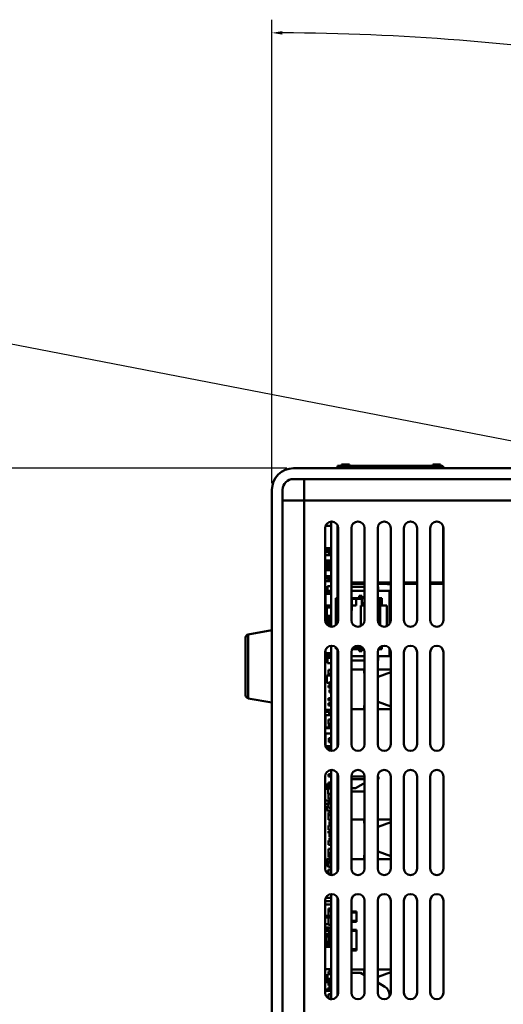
# Model space of a CAD drawing. Header units: inches. Extents: x 0.8 to 75.7, y -7.8 to 49.3.
# Tile 23 of 256: x 11.5 to 16.1, y 21.6 to 30.9. Entities that reach past the tile are written whole.
import ezdxf

# ---------------------------------------------------------------- set-up
doc = ezdxf.new("R2010")
doc.units = ezdxf.units.IN
doc.header["$MEASUREMENT"] = 0
for name, color, linetype, lineweight in [('Dimensions(ROSSANSI)', 7, 'Continuous', 25), ('Visible Edges(ROSSANSI)', 7, 'Continuous', 50), ('Visible Tangent Edges(ROSSANSI)', 7, 'Continuous', 50)]:
    doc.layers.add(name, color=color, linetype=linetype, lineweight=lineweight)
doc.styles.add('DEFAULT-ROSSANSI', font='arial.ttf')
doc.dimstyles.new('DEFAULT-ROSSANSI', dxfattribs={"dimtxt": 1, "dimasz": 0.098425, "dimexe": 0.125, "dimexo": 0.0625, "dimgap": 0.031496, "dimtad": 0, "dimtih": 1, "dimtoh": 1, "dimrnd": 1e-08, "dimzin": 0, "dimdsep": 46, "dimtxsty": 'DEFAULT-ROSSANSI', "dimcen": 0.09, "dimdle": 0.393701, "dimclrd": 7, "dimclre": 7, "dimclrt": 179, "dimadec": 0, "dimazin": 0, "dimtfac": 1, "dimtofl": 0, "dimtmove": 0, "dimatfit": 3, "dimfxl": 1, "dimtolj": 1, "dimtzin": 0, "dimlwd": 25, "dimlwe": 25, "dimarcsym": 0})

# ---------------------------------------------------------------- blocks, each defined once
blk = doc.blocks.new('*D6')
at = {"layer": 'Defpoints', "color": 0}
for p in [(14.0553, 26.654), (10.7356, 5.062), (15.8958, 5.062)]:
    blk.add_point(p, dxfattribs=at)
at = {"layer": 'Dimensions(ROSSANSI)', "color": 7, "lineweight": 25}
for p, q in [((13.9928, 26.654), (10.6106, 26.654)), ((10.7356, 26.5556), (10.7356, 19.9018)), ((10.7356, 5.1604), (10.7356, 11.8142)), ((15.8333, 5.062), (10.6106, 5.062))]:
    blk.add_line(p, q, dxfattribs=at)
at = {"layer": 'Dimensions(ROSSANSI)', "color": 7}
for points in [[(10.7192, 26.5556), (10.752, 26.5556), (10.7356, 26.654)], [(10.7192, 5.1604), (10.752, 5.1604), (10.7356, 5.062)]]:
    blk.add_solid(points, dxfattribs=at)
at = {"layer": 'Dimensions(ROSSANSI)', "color": 179, "lineweight": 25, "insert": (10.0947, 11.8457), "char_height": 1, "attachment_point": 1, "rotation": 90, "style": 'DEFAULT-ROSSANSI'}
blk.add_mtext('\\A1;21.59 [548.4]', dxfattribs=at)
blk = doc.blocks.new('*D7')
at = {"layer": 'Defpoints', "color": 0}
for p in [(19.9791, 26.1672), (2.7537, 7.6047), (15.8958, 5.062)]:
    blk.add_point(p, dxfattribs=at)
at = {"layer": 'Dimensions(ROSSANSI)', "color": 7, "lineweight": 25}
for p, q in [((19.9178, 26.1791), (6.7143, 28.7336)), ((6.8183, 28.6132), (4.9255, 18.8296)), ((2.7724, 7.7013), (4.6653, 17.4849)), ((15.8345, 5.0739), (2.631, 7.6284))]:
    blk.add_line(p, q, dxfattribs=at)
at = {"layer": 'Dimensions(ROSSANSI)', "color": 7}
for points in [[(6.8022, 28.6163), (6.8344, 28.6101), (6.837, 28.7099)], [(2.7563, 7.7044), (2.7885, 7.6982), (2.7537, 7.6047)]]:
    blk.add_solid(points, dxfattribs=at)
at = {"layer": 'Dimensions(ROSSANSI)', "color": 179, "lineweight": 25, "insert": (0.7831, 18.7981), "char_height": 1, "attachment_point": 1, "style": 'DEFAULT-ROSSANSI'}
blk.add_mtext('\\A1;21.50 [546.0]', dxfattribs=at)
blk = doc.blocks.new('*D12')
at = {"layer": 'Defpoints', "color": 0}
for p in [(19.7898, 29.9942), (13.8515, 26.4502), (21.4107, 26.1392), (13.8515, 8.2874)]:
    blk.add_point(p, dxfattribs=at)
at = {"layer": 'Dimensions(ROSSANSI)', "color": 7, "lineweight": 25}
for p, q in [((13.8515, 26.5127), (13.8515, 30.9168)), ((21.4351, 26.1967), (22.6753, 29.1256))]:
    blk.add_line(p, q, dxfattribs=at)
for start, end in [(81.16585, 89.74941), (67.30059, 75.85919)]:
    blk.add_arc((13.8515, 8.2874), 22.5044, start, end, dxfattribs=at)
at = {"layer": 'Dimensions(ROSSANSI)', "color": 7}
for points in [[(13.9499, 30.7752), (13.95, 30.808), (13.8515, 30.7918)], [(22.5422, 29.0638), (22.5295, 29.0336), (22.6266, 29.0105)]]:
    blk.add_solid(points, dxfattribs=at)
at = {"layer": 'Dimensions(ROSSANSI)', "color": 179, "lineweight": 25, "insert": (17.3391, 30.8529), "char_height": 1, "attachment_point": 1, "style": 'DEFAULT-ROSSANSI'}
blk.add_mtext('\\A1;23°', dxfattribs=at)
blk = doc.blocks.new('*D13')
at = {"layer": 'Defpoints', "color": 0}
for p in [(13.8515, 26.4502), (16.2885, 4.7595), (15.014, 1.2385), (13.8515, -7.8366)]:
    blk.add_point(p, dxfattribs=at)
at = {"layer": 'Dimensions(ROSSANSI)', "color": 7, "lineweight": 25}
for p, q in [((13.8515, 26.3877), (13.8515, 1.1877)), ((16.2766, 4.6981), (15.5657, 1.0234))]:
    blk.add_line(p, q, dxfattribs=at)
for start, end in [(90, 91.37691), (79.66637, 89.38363)]:
    blk.add_arc((13.8515, -7.8366), 9.1493, start, end, dxfattribs=at)
at = {"layer": 'Dimensions(ROSSANSI)', "color": 7}
for points in [[(13.9498, 1.2958), (13.95, 1.3286), (13.8515, 1.3127)], [(15.4957, 1.1804), (15.4897, 1.1482), (15.5894, 1.1461)]]:
    blk.add_solid(points, dxfattribs=at)
at = {"layer": 'Dimensions(ROSSANSI)', "color": 179, "lineweight": 25, "insert": (11.7325, 1.7377), "char_height": 1, "attachment_point": 1, "style": 'DEFAULT-ROSSANSI'}
blk.add_mtext('\\A1;11°', dxfattribs=at)

msp = doc.modelspace()

# ---------------------------------------------------------------- linework, layer by layer
at = {"layer": 'Visible Edges(ROSSANSI)'}
for p, q in [((14.4755, 26.654), (14.4755, 26.6759)), ((14.4755, 26.6759), (14.5137, 26.6759)), ((14.5053, 26.6749), (14.6464, 26.6749)), ((14.5137, 26.6767), (14.5137, 26.6887)), ((14.5885, 26.6887), (14.5137, 26.6887)), ((14.5885, 26.6767), (14.5137, 26.6767)), ((14.5137, 26.6749), (14.5137, 26.6767)), ((14.5885, 26.6887), (14.5885, 26.6767)), ((14.5885, 26.6749), (14.5885, 26.6767)), ((14.5885, 26.6759), (14.6632, 26.6759)), ((14.6464, 26.6749), (14.7416, 26.6749)), ((14.6464, 26.6629), (14.6464, 26.6749)), ((14.7416, 26.672), (14.6464, 26.672)), ((14.6632, 26.6749), (14.6632, 26.6759)), ((14.6807, 26.6759), (14.6632, 26.6759)), ((14.6807, 26.6749), (14.6807, 26.6759)), ((14.6807, 26.6759), (14.7807, 26.6759)), ((14.7416, 26.6749), (14.8432, 26.6749)), ((14.7416, 26.6749), (14.7416, 26.6629)), ((14.7807, 26.6759), (14.7807, 26.6749)), ((14.7807, 26.6759), (14.7982, 26.6759)), ((14.7982, 26.6759), (15.1482, 26.6759)), ((14.7982, 26.6759), (14.7982, 26.6749)), ((14.8432, 26.6749), (14.9385, 26.6749)), ((14.8432, 26.6629), (14.8432, 26.6749)), ((14.9385, 26.672), (14.8432, 26.672)), ((14.9385, 26.6749), (15.0401, 26.6749)), ((14.9385, 26.6749), (14.9385, 26.6629)), ((15.0401, 26.6749), (15.1353, 26.6749)), ((15.0401, 26.6629), (15.0401, 26.6749)), ((15.1353, 26.672), (15.0401, 26.672)), ((15.1353, 26.6749), (15.2369, 26.6749)), ((15.1353, 26.6749), (15.1353, 26.6629)), ((15.1482, 26.6749), (15.1482, 26.6759)), ((15.1657, 26.6759), (15.1482, 26.6759)), ((15.1657, 26.6749), (15.1657, 26.6759)), ((15.1657, 26.6759), (15.2657, 26.6759)), ((15.2369, 26.6749), (15.3322, 26.6749)), ((15.2369, 26.6629), (15.2369, 26.6749)), ((15.3322, 26.672), (15.2369, 26.672)), ((15.2657, 26.6759), (15.2657, 26.6749)), ((15.2832, 26.6759), (15.2657, 26.6759)), ((15.2832, 26.6759), (15.2832, 26.6749)), ((15.2832, 26.6759), (15.3806, 26.6759)), ((15.3322, 26.6749), (15.4794, 26.6749)), ((15.3322, 26.6749), (15.3322, 26.6629)), ((15.3806, 26.6767), (15.3806, 26.6887)), ((15.3806, 26.6887), (15.4554, 26.6887)), ((15.3806, 26.6749), (15.3806, 26.6767)), ((15.3806, 26.6767), (15.4554, 26.6767)), ((15.4554, 26.6887), (15.4554, 26.6767)), ((15.4554, 26.6749), (15.4554, 26.6767)), ((15.4554, 26.6759), (15.4705, 26.6759)), ((15.4705, 26.6759), (15.4705, 26.6749)), ((15.4794, 26.6749), (15.4794, 26.654)), ((17.4436, 26.654), (14.0553, 26.654)), ((14.4876, 26.6572), (14.4876, 26.654)), ((14.6464, 26.6629), (14.6464, 26.654)), ((14.7416, 26.6629), (14.7416, 26.654)), ((14.8432, 26.6629), (14.8432, 26.654)), ((14.9385, 26.6629), (14.9385, 26.654)), ((15.0401, 26.6629), (15.0401, 26.654)), ((15.1353, 26.6629), (15.1353, 26.654)), ((15.2369, 26.6629), (15.2369, 26.654)), ((15.3322, 26.6629), (15.3322, 26.654)), ((14.0553, 26.5521), (17.4436, 26.5521)), ((14.1572, 26.5521), (14.1572, 26.3483)), ((13.8515, 26.4502), (13.8515, 5.9488)), ((13.9534, 5.9488), (13.9534, 26.4502)), ((14.1572, 26.3483), (13.9534, 26.3483)), ((14.4135, 26.1066), (14.3608, 26.1066)), ((14.4135, 25.1486), (14.4135, 26.148)), ((14.4755, 26.1139), (14.4755, 25.4801)), ((14.3572, 26.0858), (14.3572, 25.2108)), ((14.4822, 26.0769), (14.4755, 26.0769)), ((14.4822, 26.0572), (14.4755, 26.0572)), ((14.4822, 26.0459), (14.4755, 26.0459)), ((14.4822, 26.0454), (14.4755, 26.0454)), ((14.4822, 26.0312), (14.4755, 26.0312)), ((14.4822, 26.0269), (14.4755, 26.0269)), ((14.4822, 25.2108), (14.4822, 26.0858)), ((14.6072, 26.0858), (14.6072, 25.2108)), ((14.7322, 25.2108), (14.7322, 26.0858)), ((14.8572, 26.0858), (14.8572, 25.2108)), ((14.9822, 25.2108), (14.9822, 26.0858)), ((15.1072, 26.0858), (15.1072, 25.2108)), ((15.2322, 25.2108), (15.2322, 26.0858)), ((15.3572, 26.0858), (15.3572, 25.2108)), ((15.4794, 26.1041), (15.4794, 25.5678)), ((15.4822, 25.2108), (15.4822, 26.0858)), ((14.4822, 26.0072), (14.4755, 26.0072)), ((14.4822, 25.9959), (14.4755, 25.9959)), ((14.4822, 25.9769), (14.4755, 25.9769)), ((14.4822, 25.9572), (14.4755, 25.9572)), ((14.4822, 25.9454), (14.4755, 25.9454)), ((14.4822, 25.9312), (14.4755, 25.9312)), ((14.4822, 25.9269), (14.4755, 25.9269)), ((14.4135, 25.8946), (14.3572, 25.8946)), ((14.4135, 25.8769), (14.3572, 25.8769)), ((14.4135, 25.8572), (14.3572, 25.8572)), ((14.4135, 25.8271), (14.3572, 25.8271)), ((14.3855, 25.8371), (14.3855, 25.8271)), ((14.4135, 25.8371), (14.3855, 25.8371)), ((14.4822, 25.9072), (14.4755, 25.9072)), ((14.4822, 25.8769), (14.4755, 25.8769)), ((14.4822, 25.8572), (14.4755, 25.8572)), ((14.4822, 25.8271), (14.4755, 25.8271)), ((14.3572, 25.7771), (14.4135, 25.7771)), ((14.4135, 25.7769), (14.3572, 25.7769)), ((14.4135, 25.7572), (14.3572, 25.7572)), ((14.3572, 25.7471), (14.4135, 25.7471)), ((14.4135, 25.7346), (14.3572, 25.7346)), ((14.4755, 25.7771), (14.4822, 25.7771)), ((14.4822, 25.7769), (14.4755, 25.7769)), ((14.4822, 25.7572), (14.4755, 25.7572)), ((14.4135, 25.7269), (14.3572, 25.7269)), ((14.4135, 25.7072), (14.3572, 25.7072)), ((14.3625, 25.6769), (14.3572, 25.6769)), ((14.3625, 25.6572), (14.3572, 25.6572)), ((14.3625, 25.6866), (14.3625, 25.6286)), ((14.4135, 25.6866), (14.3625, 25.6866)), ((14.4822, 25.7269), (14.4755, 25.7269)), ((14.4822, 25.7072), (14.4755, 25.7072)), ((14.4822, 25.6769), (14.4755, 25.6769)), ((14.4822, 25.6572), (14.4755, 25.6572)), ((14.4135, 25.6269), (14.3572, 25.6269)), ((14.4135, 25.6072), (14.3572, 25.6072)), ((14.4135, 25.5821), (14.3572, 25.5821)), ((14.4135, 25.6286), (14.3625, 25.6286)), ((14.3895, 25.6046), (14.3895, 25.5826)), ((14.4135, 25.6046), (14.3895, 25.6046)), ((14.4135, 25.5826), (14.3895, 25.5826)), ((14.4822, 25.6269), (14.4755, 25.6269)), ((14.4822, 25.6072), (14.4755, 25.6072)), ((14.6072, 25.5678), (14.7322, 25.5678)), ((14.6072, 25.5559), (14.7322, 25.5559)), ((14.8572, 25.5678), (14.9822, 25.5678)), ((14.8572, 25.5559), (14.9499, 25.5559)), ((14.9499, 25.5678), (14.9499, 25.5533)), ((14.9499, 25.5533), (14.9617, 25.5533)), ((14.9755, 25.5533), (14.9617, 25.5533)), ((15.1072, 25.5678), (15.2322, 25.5678)), ((15.1072, 25.5559), (15.2322, 25.5559)), ((15.3572, 25.5678), (15.4794, 25.5678)), ((15.3572, 25.5559), (15.4705, 25.5559)), ((15.4705, 25.5678), (15.4705, 25.5559)), ((14.3572, 25.4899), (14.4135, 25.4899)), ((14.3572, 25.4801), (14.4135, 25.4801)), ((14.3608, 25.3456), (14.3608, 25.4616)), ((14.4135, 25.4616), (14.3608, 25.4616)), ((14.3796, 25.5352), (14.3796, 25.4899)), ((14.4135, 25.5352), (14.3796, 25.5352)), ((14.4755, 25.4899), (14.4822, 25.4899)), ((14.4822, 25.4801), (14.4755, 25.4801)), ((14.4755, 25.4801), (14.4755, 25.4186)), ((14.6072, 25.5286), (14.7322, 25.5286)), ((14.6072, 25.4899), (14.7322, 25.4899)), ((14.8572, 25.5286), (14.8605, 25.5286)), ((14.8572, 25.4899), (14.9705, 25.4899)), ((14.8605, 25.4899), (14.8605, 25.5286)), ((14.9705, 25.4899), (14.9705, 25.4186)), ((14.4755, 25.4186), (14.4607, 25.4186)), ((14.4607, 25.1636), (14.4607, 25.4186)), ((14.6805, 25.4211), (14.6072, 25.4211)), ((14.6115, 25.4131), (14.6115, 25.3026)), ((14.6915, 25.4131), (14.6115, 25.4131)), ((14.6515, 25.3486), (14.6515, 25.4131)), ((14.6805, 25.4411), (14.6805, 25.4211)), ((14.7055, 25.4411), (14.6805, 25.4411)), ((14.7055, 25.4286), (14.6915, 25.4286)), ((14.6915, 25.4286), (14.6915, 25.4131)), ((14.6915, 25.4131), (14.7055, 25.4131)), ((14.7055, 25.4286), (14.7055, 25.4411)), ((14.7055, 25.4286), (14.7055, 25.4199)), ((14.7055, 25.3729), (14.7055, 25.4199)), ((14.7055, 25.3729), (14.7055, 25.3636)), ((14.7322, 25.3636), (14.7055, 25.3636)), ((14.8955, 25.4211), (14.8572, 25.4211)), ((14.8805, 25.4131), (14.8572, 25.4131)), ((14.8805, 25.3501), (14.8805, 25.4131)), ((14.8955, 25.3501), (14.8955, 25.4211)), ((14.9822, 25.4186), (14.9705, 25.4186)), ((14.3572, 25.3446), (14.3741, 25.3446)), ((14.3741, 25.3126), (14.3572, 25.3126)), ((14.3741, 25.2946), (14.3572, 25.2946)), ((14.3741, 25.3456), (14.3608, 25.3456)), ((14.3741, 25.3516), (14.4135, 25.3516)), ((14.3741, 25.332), (14.3741, 25.3516)), ((14.3741, 25.2532), (14.3741, 25.332)), ((14.3741, 25.332), (14.4135, 25.332)), ((14.4755, 25.2661), (14.4705, 25.2661)), ((14.4705, 25.1744), (14.4705, 25.2661)), ((14.4822, 25.2661), (14.4755, 25.2661)), ((14.6115, 25.3026), (14.6072, 25.3026)), ((14.6115, 25.3486), (14.6515, 25.3486)), ((14.6965, 25.1543), (14.6965, 25.3501)), ((14.6965, 25.3501), (14.7322, 25.3501)), ((14.8572, 25.3501), (14.8805, 25.3501)), ((14.8572, 25.3276), (14.8805, 25.3276)), ((14.8572, 25.3096), (14.8805, 25.3096)), ((14.8572, 25.2876), (14.8805, 25.2876)), ((14.8572, 25.2696), (14.8805, 25.2696)), ((14.8805, 25.3501), (14.8955, 25.3501)), ((14.8805, 25.1621), (14.8805, 25.3501)), ((14.8955, 25.3501), (14.9445, 25.3501)), ((14.9445, 25.1534), (14.9445, 25.3501)), ((14.3572, 25.2626), (14.3741, 25.2626)), ((14.3572, 25.2446), (14.3741, 25.2446)), ((14.3572, 25.2126), (14.4135, 25.2126)), ((14.3593, 25.1946), (14.4135, 25.1946)), ((14.37, 25.1729), (14.3895, 25.1729)), ((14.4135, 25.2532), (14.3741, 25.2532)), ((14.3741, 25.2335), (14.3741, 25.2532)), ((14.4135, 25.2335), (14.3741, 25.2335)), ((14.3781, 25.2335), (14.3781, 25.218)), ((14.3781, 25.218), (14.3781, 25.2178)), ((14.4135, 25.218), (14.3781, 25.218)), ((14.4068, 25.2178), (14.3781, 25.2178)), ((14.3895, 25.1746), (14.3895, 25.1561)), ((14.4135, 25.1746), (14.3895, 25.1746)), ((14.3975, 25.2335), (14.3975, 25.2246)), ((14.4135, 25.2246), (14.3975, 25.2246)), ((14.4068, 25.2178), (14.4068, 25.218)), ((14.8572, 25.2476), (14.8805, 25.2476)), ((14.8572, 25.2296), (14.8805, 25.2296)), ((14.8573, 25.2076), (14.8805, 25.2076)), ((14.8609, 25.1896), (14.8805, 25.1896)), ((13.6263, 25.0751), (13.8515, 25.1148)), ((14.3799, 25.1626), (14.3895, 25.1626)), ((14.4135, 25.1526), (14.3969, 25.1526)), ((14.8745, 25.1676), (14.8805, 25.1676)), ((13.6015, 24.497), (13.6015, 25.0455)), ((14.3572, 24.9058), (14.3572, 24.0308)), ((14.4135, 24.8911), (14.3572, 24.8911)), ((14.3608, 24.8956), (14.3608, 24.9268)), ((14.4135, 24.8956), (14.3608, 24.8956)), ((14.4135, 23.9686), (14.4135, 24.968)), ((14.4607, 24.9386), (14.4607, 24.9529)), ((14.4729, 24.9386), (14.4607, 24.9386)), ((14.4755, 24.9339), (14.4755, 24.8771)), ((14.4822, 24.0308), (14.4822, 24.9058)), ((14.6072, 24.9058), (14.6072, 24.0308)), ((14.615, 24.9361), (14.6805, 24.9361)), ((14.6203, 24.9441), (14.6915, 24.9441)), ((14.6515, 24.9441), (14.6515, 24.9656)), ((14.6805, 24.9361), (14.6805, 24.9161)), ((14.6805, 24.9161), (14.7055, 24.9161)), ((14.6915, 24.9441), (14.6915, 24.9286)), ((14.6915, 24.9441), (14.7055, 24.9441)), ((14.6915, 24.9286), (14.7055, 24.9286)), ((14.7055, 24.9372), (14.7055, 24.957)), ((14.7055, 24.9372), (14.7055, 24.9286)), ((14.7055, 24.9161), (14.7055, 24.9286)), ((14.7322, 24.0308), (14.7322, 24.9058)), ((14.8572, 24.9058), (14.8572, 24.0308)), ((14.865, 24.9361), (14.8955, 24.9361)), ((14.8703, 24.9441), (14.8805, 24.9441)), ((14.8805, 24.9441), (14.8805, 24.9545)), ((14.8955, 24.9361), (14.8955, 24.9634)), ((14.9705, 24.9386), (14.9705, 24.8673)), ((14.9729, 24.9386), (14.9705, 24.9386)), ((14.9822, 24.0308), (14.9822, 24.9058)), ((15.1072, 24.9058), (15.1072, 24.0308)), ((15.2322, 24.0308), (15.2322, 24.9058)), ((15.3572, 24.9058), (15.3572, 24.0308)), ((15.4822, 24.0308), (15.4822, 24.9058)), ((14.4135, 24.8771), (14.3572, 24.8771)), ((14.4135, 24.8673), (14.3572, 24.8673)), ((14.3572, 24.8593), (14.4135, 24.8593)), ((14.3796, 24.8512), (14.3796, 24.802)), ((14.4135, 24.8512), (14.3796, 24.8512)), ((14.4135, 24.802), (14.3796, 24.802)), ((14.4755, 24.8771), (14.4755, 24.0026)), ((14.4822, 24.8771), (14.4755, 24.8771)), ((14.4822, 24.8673), (14.4755, 24.8673)), ((14.4755, 24.8593), (14.4822, 24.8593)), ((14.7322, 24.8673), (14.6072, 24.8673)), ((14.6072, 24.8286), (14.7322, 24.8286)), ((14.9705, 24.8673), (14.8572, 24.8673)), ((14.8572, 24.8286), (14.8605, 24.8286)), ((14.8605, 24.8286), (14.8605, 24.8673)), ((14.4135, 24.7396), (14.3895, 24.7396)), ((14.3895, 24.7396), (14.3895, 24.6976)), ((14.4755, 24.7911), (14.4822, 24.7911)), ((14.4822, 24.7411), (14.4755, 24.7411)), ((14.7322, 24.7411), (14.6072, 24.7411)), ((14.7285, 24.7061), (14.7285, 24.7411)), ((14.7322, 24.7061), (14.7285, 24.7061)), ((14.9822, 24.7411), (14.8572, 24.7411)), ((14.9822, 24.7155), (14.8633, 24.6711)), ((14.4135, 24.6851), (14.3745, 24.6851)), ((14.3745, 24.6851), (14.3745, 24.6141)), ((14.3975, 24.6141), (14.3745, 24.6141)), ((14.4135, 24.6976), (14.3895, 24.6976)), ((14.3975, 24.6206), (14.3975, 24.5966)), ((14.4135, 24.6206), (14.3975, 24.6206)), ((14.8633, 24.6711), (14.8572, 24.6711)), ((14.3895, 24.5914), (14.3895, 24.5694)), ((14.4135, 24.5914), (14.3895, 24.5914)), ((14.4135, 24.5694), (14.3895, 24.5694)), ((14.4135, 24.5966), (14.3975, 24.5966)), ((14.3975, 24.5486), (14.3975, 24.5246)), ((14.4135, 24.5486), (14.3975, 24.5486)), ((14.4135, 24.5246), (14.3975, 24.5246)), ((13.6263, 24.4675), (13.8515, 24.4278)), ((14.4135, 24.4686), (14.3895, 24.4686)), ((14.3895, 24.4686), (14.3895, 24.4466)), ((14.4135, 24.4466), (14.3895, 24.4466)), ((14.4135, 24.4231), (14.3895, 24.4231)), ((14.3895, 24.4231), (14.3895, 24.4011)), ((14.8572, 24.4361), (14.8633, 24.4361)), ((14.8633, 24.4361), (14.9822, 24.3916)), ((14.4125, 24.3576), (14.3572, 24.3576)), ((14.3572, 24.3396), (14.3955, 24.3396)), ((14.4135, 24.4011), (14.3895, 24.4011)), ((14.3955, 24.3396), (14.3965, 24.3406)), ((14.3955, 24.3396), (14.3955, 24.3076)), ((14.4755, 24.3661), (14.4822, 24.3661)), ((14.6072, 24.3661), (14.7322, 24.3661)), ((14.7285, 24.4011), (14.7322, 24.4011)), ((14.7285, 24.3661), (14.7285, 24.4011)), ((14.8572, 24.3661), (14.9822, 24.3661)), ((14.3572, 24.2479), (14.3625, 24.2479)), ((14.3625, 24.3076), (14.3625, 24.1896)), ((14.4135, 24.3076), (14.3625, 24.3076)), ((14.4135, 24.2666), (14.3895, 24.2666)), ((14.3895, 24.2666), (14.3895, 24.2246)), ((14.4822, 24.3161), (14.4755, 24.3161)), ((14.4755, 24.2479), (14.4822, 24.2479)), ((14.3625, 24.2256), (14.3572, 24.2256)), ((14.3572, 24.2076), (14.3625, 24.2076)), ((14.3572, 24.1843), (14.4135, 24.1843)), ((14.4135, 24.1896), (14.3625, 24.1896)), ((14.4135, 24.2246), (14.3895, 24.2246)), ((14.3935, 24.2246), (14.3935, 24.1976)), ((14.4135, 24.1976), (14.3935, 24.1976)), ((14.4822, 24.2161), (14.4755, 24.2161)), ((14.4755, 24.1843), (14.4822, 24.1843)), ((14.4135, 24.1326), (14.3625, 24.1326)), ((14.3625, 24.1326), (14.3625, 24.0146)), ((14.4135, 24.0891), (14.3915, 24.0891)), ((14.3915, 24.0891), (14.3915, 24.0521)), ((14.4135, 24.0521), (14.3915, 24.0521)), ((14.4135, 24.0146), (14.3625, 24.0146)), ((14.3665, 23.9979), (14.4135, 23.9979)), ((14.4135, 23.9821), (14.3915, 23.9821)), ((14.3915, 23.9821), (14.3915, 23.975)), ((14.4135, 22.7886), (14.4135, 23.788)), ((14.3572, 23.7258), (14.3572, 22.8508)), ((14.3895, 23.7471), (14.3895, 23.7251)), ((14.4135, 23.7471), (14.3895, 23.7471)), ((14.4135, 23.7251), (14.3895, 23.7251)), ((14.4755, 23.7539), (14.4755, 22.8226)), ((14.4755, 23.7479), (14.4781, 23.7479)), ((14.4755, 23.7242), (14.4822, 23.7242)), ((14.4755, 23.6986), (14.4822, 23.6986)), ((14.4755, 23.6843), (14.4822, 23.6843)), ((14.4822, 22.8508), (14.4822, 23.7258)), ((14.6072, 23.7258), (14.6072, 22.8508)), ((14.6072, 23.7242), (14.7322, 23.7242)), ((14.6072, 23.6986), (14.7322, 23.6986)), ((14.7322, 22.8508), (14.7322, 23.7258)), ((14.8572, 23.7258), (14.8572, 22.8508)), ((14.8572, 23.7195), (14.8692, 23.7163)), ((14.8572, 23.7033), (14.8692, 23.7065)), ((14.8692, 23.7163), (14.8692, 23.7065)), ((14.9822, 22.8508), (14.9822, 23.7258)), ((15.1072, 23.7258), (15.1072, 22.8508)), ((15.2322, 22.8508), (15.2322, 23.7258)), ((15.3572, 23.7258), (15.3572, 22.8508)), ((15.4822, 22.8508), (15.4822, 23.7258)), ((14.3895, 23.6501), (14.3572, 23.6501)), ((14.3945, 23.6266), (14.3572, 23.6266)), ((14.3572, 23.6086), (14.3855, 23.6086)), ((14.4135, 23.6101), (14.3855, 23.6101)), ((14.3855, 23.6101), (14.3855, 23.5611)), ((14.3895, 23.6672), (14.3895, 23.6452)), ((14.4135, 23.6672), (14.3895, 23.6672)), ((14.4135, 23.6452), (14.3895, 23.6452)), ((14.3955, 23.6452), (14.3955, 23.6101)), ((14.4135, 23.6449), (14.3975, 23.6449)), ((14.3975, 23.6449), (14.3975, 23.6209)), ((14.4135, 23.6209), (14.3975, 23.6209)), ((14.4822, 23.6206), (14.4755, 23.6206)), ((14.4755, 23.5813), (14.4822, 23.5813)), ((14.6468, 23.6147), (14.6072, 23.6147)), ((14.7322, 23.5813), (14.6072, 23.5813)), ((14.7184, 23.6561), (14.6468, 23.6147)), ((14.7322, 23.6561), (14.7184, 23.6561)), ((14.3572, 23.4979), (14.4135, 23.4979)), ((14.4135, 23.5611), (14.3855, 23.5611)), ((14.4135, 23.5571), (14.3895, 23.5571)), ((14.3895, 23.5571), (14.3895, 23.5151)), ((14.3895, 23.5151), (14.3895, 23.5131)), ((14.4135, 23.5151), (14.3895, 23.5151)), ((14.4135, 23.5131), (14.3895, 23.5131)), ((14.4135, 23.4892), (14.3895, 23.4892)), ((14.3895, 23.4892), (14.3895, 23.4681)), ((14.4755, 23.4979), (14.4822, 23.4979)), ((14.3895, 23.4661), (14.3572, 23.4661)), ((14.3572, 23.4343), (14.3745, 23.4343)), ((14.3895, 23.4416), (14.3745, 23.4416)), ((14.3745, 23.4416), (14.3745, 23.4026)), ((14.4135, 23.4026), (14.3745, 23.4026)), ((14.4135, 23.4681), (14.3895, 23.4681)), ((14.3895, 23.4681), (14.3895, 23.4261)), ((14.4135, 23.4261), (14.3895, 23.4261)), ((14.4822, 23.4661), (14.4755, 23.4661)), ((14.4755, 23.4343), (14.4822, 23.4343)), ((14.4135, 23.3821), (14.3895, 23.3821)), ((14.3895, 23.3821), (14.3895, 23.3569)), ((14.4135, 23.3569), (14.3895, 23.3569)), ((14.3895, 23.3569), (14.3895, 23.3149)), ((14.4135, 23.3149), (14.3895, 23.3149)), ((14.4755, 23.3661), (14.4822, 23.3661)), ((14.4822, 23.3161), (14.4755, 23.3161)), ((14.7322, 23.3161), (14.6072, 23.3161)), ((14.7285, 23.2811), (14.7285, 23.3161)), ((14.9822, 23.3161), (14.8572, 23.3161)), ((14.4135, 23.2589), (14.3895, 23.2589)), ((14.3895, 23.2589), (14.3895, 23.2169)), ((14.4135, 23.2169), (14.3895, 23.2169)), ((14.3895, 23.2071), (14.3895, 23.1851)), ((14.4135, 23.2071), (14.3895, 23.2071)), ((14.4135, 23.2976), (14.3975, 23.2976)), ((14.3975, 23.2976), (14.3975, 23.2589)), ((14.7322, 23.2811), (14.7285, 23.2811)), ((14.8633, 23.2461), (14.8572, 23.2461)), ((14.9822, 23.2905), (14.8633, 23.2461)), ((14.4135, 23.1851), (14.3895, 23.1851)), ((14.3975, 23.1171), (14.3895, 23.1171)), ((14.3895, 23.1171), (14.3895, 23.0751)), ((14.3975, 23.1731), (14.3975, 23.1491)), ((14.4135, 23.1731), (14.3975, 23.1731)), ((14.4135, 23.1491), (14.3975, 23.1491)), ((14.4135, 23.1381), (14.3975, 23.1381)), ((14.3975, 23.1381), (14.3975, 23.1331)), ((14.3975, 23.1331), (14.3975, 23.1091)), ((14.4135, 23.1331), (14.3975, 23.1331)), ((14.4135, 23.0751), (14.3895, 23.0751)), ((14.4135, 23.0381), (14.3895, 23.0381)), ((14.3895, 23.0381), (14.3895, 22.9961)), ((14.4135, 23.1091), (14.3975, 23.1091)), ((14.4135, 22.9426), (14.3745, 22.9426)), ((14.3745, 22.9426), (14.3745, 22.8716)), ((14.4135, 22.9961), (14.3895, 22.9961)), ((14.3895, 22.9961), (14.3895, 22.9851)), ((14.4135, 22.9851), (14.3895, 22.9851)), ((14.3895, 22.9851), (14.3895, 22.9631)), ((14.4135, 22.9631), (14.3895, 22.9631)), ((14.4135, 22.9271), (14.3895, 22.9271)), ((14.3895, 22.9271), (14.3895, 22.9089)), ((14.4755, 22.9411), (14.4822, 22.9411)), ((14.6072, 22.9411), (14.7322, 22.9411)), ((14.7285, 22.9761), (14.7322, 22.9761)), ((14.7285, 22.9411), (14.7285, 22.9761)), ((14.8572, 23.0111), (14.8633, 23.0111)), ((14.8572, 22.9411), (14.9822, 22.9411)), ((14.8633, 23.0111), (14.9822, 22.9666)), ((14.3895, 22.8716), (14.3745, 22.8716)), ((14.4135, 22.9089), (14.3895, 22.9089)), ((14.3895, 22.9089), (14.3895, 22.8669)), ((14.4135, 22.8669), (14.3895, 22.8669)), ((14.4135, 22.8421), (14.3895, 22.8421)), ((14.3895, 22.8421), (14.3895, 22.8001)), ((14.4822, 22.8911), (14.4755, 22.8911)), ((14.3638, 22.8229), (14.3895, 22.8229)), ((14.4135, 22.8001), (14.3895, 22.8001)), ((14.4135, 22.7911), (14.4012, 22.7911)), ((14.4755, 22.8229), (14.4756, 22.8229)), ((14.3634, 22.5729), (14.4135, 22.5729)), ((14.4135, 21.6086), (14.4135, 22.608)), ((14.4755, 22.5739), (14.4755, 21.6426)), ((14.4755, 22.5729), (14.476, 22.5729)), ((14.3572, 22.5458), (14.3572, 21.6708)), ((14.4135, 22.5411), (14.3572, 22.5411)), ((14.3572, 22.5093), (14.4135, 22.5093)), ((14.4135, 22.4701), (14.3895, 22.4701)), ((14.3895, 22.4701), (14.3895, 22.4481)), ((14.4822, 22.5411), (14.4755, 22.5411)), ((14.4755, 22.5093), (14.4822, 22.5093)), ((14.4822, 21.6708), (14.4822, 22.5458)), ((14.6072, 22.5458), (14.6072, 21.6708)), ((14.7322, 21.6708), (14.7322, 22.5458)), ((14.8572, 22.5458), (14.8572, 21.6708)), ((14.9822, 21.6708), (14.9822, 22.5458)), ((15.1072, 22.5458), (15.1072, 21.6708)), ((15.2322, 21.6708), (15.2322, 22.5458)), ((15.3572, 22.5458), (15.3572, 21.6708)), ((15.4822, 21.6708), (15.4822, 22.5458)), ((14.3605, 22.4006), (14.373, 22.4006)), ((14.3605, 22.4006), (14.3605, 22.3846)), ((14.373, 22.3846), (14.3605, 22.3846)), ((14.4135, 22.4006), (14.373, 22.4006)), ((14.373, 22.3846), (14.4135, 22.3846)), ((14.4135, 22.4481), (14.3895, 22.4481)), ((14.4135, 22.4446), (14.3895, 22.4446)), ((14.3895, 22.4446), (14.3895, 22.4006)), ((14.3895, 22.3846), (14.3895, 22.3146)), ((14.4822, 22.4425), (14.4755, 22.4425)), ((14.4822, 22.4225), (14.4755, 22.4225)), ((14.4822, 22.4006), (14.4755, 22.4006)), ((14.4755, 22.3846), (14.4822, 22.3846)), ((14.4755, 22.3625), (14.4822, 22.3625)), ((14.6072, 22.4425), (14.6555, 22.4425)), ((14.6555, 22.4325), (14.6072, 22.4325)), ((14.6555, 22.4325), (14.6555, 22.4425)), ((14.6555, 22.4325), (14.6555, 22.3525)), ((14.3572, 22.3229), (14.3895, 22.3229)), ((14.4135, 22.2911), (14.3572, 22.2911)), ((14.4125, 22.2846), (14.3572, 22.2846)), ((14.4135, 22.3146), (14.3895, 22.3146)), ((14.4822, 22.3425), (14.4755, 22.3425)), ((14.4755, 22.3229), (14.4822, 22.3229)), ((14.4822, 22.2911), (14.4755, 22.2911)), ((14.6072, 22.3525), (14.6555, 22.3525)), ((14.6072, 22.3425), (14.6555, 22.3425)), ((14.6555, 22.3425), (14.6555, 22.3525)), ((14.3572, 22.2666), (14.3955, 22.2666)), ((14.3572, 22.2593), (14.3955, 22.2593)), ((14.3605, 22.2286), (14.373, 22.2286)), ((14.3605, 22.2126), (14.3605, 22.2286)), ((14.373, 22.2126), (14.3605, 22.2126)), ((14.3955, 22.2036), (14.3702, 22.2036)), ((14.3702, 22.2036), (14.3702, 22.1526)), ((14.4135, 22.2286), (14.373, 22.2286)), ((14.373, 22.2126), (14.4135, 22.2126)), ((14.3955, 22.2666), (14.3965, 22.2676)), ((14.3955, 22.2666), (14.3955, 22.2286)), ((14.3955, 22.2126), (14.3955, 22.1356)), ((14.4755, 22.2681), (14.4822, 22.2681)), ((14.4822, 22.2481), (14.4755, 22.2481)), ((14.4822, 22.2286), (14.4755, 22.2286)), ((14.4755, 22.2126), (14.4822, 22.2126)), ((14.6072, 22.2681), (14.6555, 22.2681)), ((14.6555, 22.2581), (14.6072, 22.2581)), ((14.6555, 22.2581), (14.6555, 22.2681)), ((14.6555, 22.2581), (14.6555, 22.0831)), ((14.3945, 22.1526), (14.3572, 22.1526)), ((14.3572, 22.1346), (14.3965, 22.1346)), ((14.4135, 22.1066), (14.3572, 22.1066)), ((14.3605, 22.1286), (14.373, 22.1286)), ((14.3605, 22.1126), (14.3605, 22.1286)), ((14.373, 22.1126), (14.3605, 22.1126)), ((14.3702, 22.1346), (14.3702, 22.1286)), ((14.3702, 22.1126), (14.3702, 22.1066)), ((14.4135, 22.1286), (14.373, 22.1286)), ((14.373, 22.1126), (14.4135, 22.1126)), ((14.3965, 22.1346), (14.4125, 22.1346)), ((14.4822, 22.1286), (14.4755, 22.1286)), ((14.4755, 22.1126), (14.4822, 22.1126)), ((14.4755, 22.0931), (14.4822, 22.0931)), ((14.6072, 22.0831), (14.6555, 22.0831)), ((14.6555, 22.0731), (14.6555, 22.0831)), ((14.4755, 22.0731), (14.4822, 22.0731)), ((14.4755, 22.0729), (14.4822, 22.0729)), ((14.4822, 22.0411), (14.4755, 22.0411)), ((14.4755, 22.0093), (14.4822, 22.0093)), ((14.6072, 22.0731), (14.6555, 22.0731)), ((14.4135, 21.8946), (14.3572, 21.8946)), ((14.4755, 21.9411), (14.4822, 21.9411)), ((14.3796, 21.8216), (14.3572, 21.8216)), ((14.4135, 21.8026), (14.3572, 21.8026)), ((14.4135, 21.847), (14.3796, 21.847)), ((14.3796, 21.847), (14.3796, 21.8026)), ((14.4135, 21.8726), (14.3895, 21.8726)), ((14.3895, 21.8726), (14.3895, 21.847)), ((14.4822, 21.8911), (14.4755, 21.8911)), ((14.4822, 21.8026), (14.4755, 21.8026)), ((14.7322, 21.8911), (14.6072, 21.8911)), ((14.6072, 21.8605), (14.6935, 21.8605)), ((14.6935, 21.8605), (14.7322, 21.8382)), ((14.7285, 21.8561), (14.7285, 21.8911)), ((14.7322, 21.8561), (14.7285, 21.8561)), ((14.9822, 21.8911), (14.8572, 21.8911)), ((14.8633, 21.8211), (14.8572, 21.8211)), ((14.9822, 21.8655), (14.8633, 21.8211)), ((14.4135, 21.7886), (14.3572, 21.7886)), ((14.3796, 21.7886), (14.3796, 21.7682)), ((14.3796, 21.7682), (14.3796, 21.7622)), ((14.4135, 21.7682), (14.3796, 21.7682)), ((14.4135, 21.7622), (14.3796, 21.7622)), ((14.4135, 21.7616), (14.3895, 21.7616)), ((14.3895, 21.7616), (14.3895, 21.7396)), ((14.4135, 21.7396), (14.3895, 21.7396)), ((14.4135, 21.7216), (14.3895, 21.7216)), ((14.3895, 21.7216), (14.3895, 21.7026)), ((14.4822, 21.7886), (14.4755, 21.7886)), ((14.8572, 21.766), (14.9245, 21.7271)), ((14.3572, 21.7026), (14.4135, 21.7026)), ((14.3572, 21.6886), (14.4135, 21.6886)), ((14.4135, 21.6556), (14.3895, 21.6556)), ((14.3895, 21.6556), (14.3895, 21.6161)), ((14.4135, 21.6136), (14.3945, 21.6136)), ((14.4755, 21.7026), (14.4822, 21.7026)), ((14.4755, 21.6886), (14.4822, 21.6886)), ((14.4769, 21.6455), (14.4755, 21.6455)), ((14.9705, 21.6475), (14.9705, 21.6344)), ((14.4135, 21.6096), (14.407, 21.6096))]:
    msp.add_line(p, q, dxfattribs=at)
for centre, radius, start, end in [((14.5053, 26.6572), 0.0177, 90, 180), ((14.0553, 26.4502), 0.2038, 90, 180), ((14.0553, 26.4502), 0.1019, 90, 180), ((14.154, 26.4891), 0.063, 87.10552, 90), ((14.4197, 26.0858), 0.0625, 0, 180), ((14.6697, 26.0858), 0.0625, 0, 180), ((14.9197, 26.0858), 0.0625, 0, 180), ((15.1697, 26.0858), 0.0625, 0, 180), ((15.4197, 26.0858), 0.0625, 0, 180), ((14.3624, 25.6302), 0.0509, 289.09119, 302.23981), ((14.3624, 25.6302), 0.0548, 298.67327, 299.74629), ((14.3624, 25.6302), 0.0509, 329.82015, 333.16225), ((14.3624, 25.6302), 0.0548, 332.17717, 335.21867), ((14.9755, 25.5651), 0.0118, 270, 304.47362), ((14.4197, 25.2108), 0.0625, 180, 0), ((14.6697, 25.2108), 0.0625, 180, 0), ((14.9197, 25.2108), 0.0625, 180, 0), ((15.1697, 25.2108), 0.0625, 180, 0), ((15.4197, 25.2108), 0.0625, 180, 0), ((13.6315, 25.0455), 0.03, 100, 180), ((14.4197, 24.9058), 0.0625, 0, 180), ((14.6697, 24.9058), 0.0625, 0, 180), ((14.9197, 24.9058), 0.0625, 0, 180), ((15.1697, 24.9058), 0.0625, 0, 180), ((15.4197, 24.9058), 0.0625, 0, 180), ((13.6315, 24.497), 0.03, 180, 260), ((14.4125, 24.3566), 0.001, 0, 90), ((14.4197, 24.0308), 0.0625, 180, 0), ((14.6697, 24.0308), 0.0625, 180, 0), ((14.9197, 24.0308), 0.0625, 180, 0), ((15.1697, 24.0308), 0.0625, 180, 0), ((15.4197, 24.0308), 0.0625, 180, 0), ((14.4197, 23.7258), 0.0625, 0, 180), ((14.6697, 23.7258), 0.0625, 0, 180), ((14.9197, 23.7258), 0.0625, 0, 180), ((15.1697, 23.7258), 0.0625, 0, 180), ((15.4197, 23.7258), 0.0625, 0, 180), ((14.3945, 23.6276), 0.001, 270, 293.06392), ((14.3945, 23.6276), 0.001, 293.06392, 0), ((14.4197, 22.8508), 0.0625, 180, 0), ((14.6697, 22.8508), 0.0625, 180, 0), ((14.9197, 22.8508), 0.0625, 180, 0), ((15.1697, 22.8508), 0.0625, 180, 0), ((15.4197, 22.8508), 0.0625, 180, 0), ((14.4197, 22.5458), 0.0625, 0, 180), ((14.6697, 22.5458), 0.0625, 0, 180), ((14.9197, 22.5458), 0.0625, 0, 180), ((15.1697, 22.5458), 0.0625, 0, 180), ((15.4197, 22.5458), 0.0625, 0, 180), ((14.4125, 22.2836), 0.001, 0, 90), ((14.3945, 22.1536), 0.001, 270, 293.06392), ((14.3945, 22.1536), 0.001, 293.06392, 0), ((14.3965, 22.1356), 0.001, 180, 270), ((14.4125, 22.1356), 0.001, 270, 0), ((14.8785, 21.6475), 0.092, 0, 60), ((14.4197, 21.6708), 0.0625, 180, 0), ((14.6697, 21.6708), 0.0625, 180, 0), ((14.9197, 21.6708), 0.0625, 180, 0), ((15.1697, 21.6708), 0.0625, 180, 0), ((15.4197, 21.6708), 0.0625, 180, 0)]:
    msp.add_arc(centre, radius, start, end, dxfattribs=at)
for points, knots in [([(14.3608, 25.4616), (14.3598, 25.4616), (14.3587, 25.4616), (14.3577, 25.4616), (14.3576, 25.4616), (14.3574, 25.4616), (14.3572, 25.4616)], [0, 0, 0, 0, 0.5, 0.5, 0.5, 0.5925241, 0.5925241, 0.5925241, 0.5925241]), ([(14.3572, 25.3456), (14.3574, 25.3456), (14.3576, 25.3456), (14.3577, 25.3456), (14.3587, 25.3456), (14.3598, 25.3456), (14.3608, 25.3456)], [0.407511, 0.407511, 0.407511, 0.407511, 0.5, 0.5, 0.5, 1, 1, 1, 1]), ([(14.3572, 24.8956), (14.3574, 24.8956), (14.3576, 24.8956), (14.3577, 24.8956), (14.3587, 24.8956), (14.3598, 24.8956), (14.3608, 24.8956)], [0.407511, 0.407511, 0.407511, 0.407511, 0.5, 0.5, 0.5, 1, 1, 1, 1])]:
    msp.add_open_spline(points, degree=3, knots=knots, dxfattribs=at)
at = {"layer": 'Visible Tangent Edges(ROSSANSI)'}
for p, q in [((14.1572, 26.3483), (17.4534, 26.3483)), ((14.1572, 6.0201), (14.1572, 26.3483)), ((14.9617, 25.5678), (14.9617, 25.5533)), ((14.4755, 25.2661), (14.4755, 25.4186)), ((14.7322, 25.4286), (14.7055, 25.4286)), ((14.7322, 25.4199), (14.7055, 25.4199)), ((14.7322, 25.3729), (14.7055, 25.3729)), ((14.9705, 25.1744), (14.9705, 25.4186)), ((13.6263, 25.0751), (13.6263, 24.4675)), ((14.7237, 24.9372), (14.7055, 24.9372)), ((14.7279, 24.9286), (14.7055, 24.9286)), ((14.9705, 24.9386), (14.9705, 24.9422)), ((14.3572, 24.3566), (14.4125, 24.3566)), ((14.3965, 24.3406), (14.3572, 24.3406)), ((14.3965, 24.3076), (14.3965, 24.3406)), ((14.4125, 24.3566), (14.4125, 24.3576)), ((14.4125, 24.3566), (14.4125, 24.3076)), ((14.4125, 24.3566), (14.4135, 24.3566)), ((14.3572, 24.2246), (14.3625, 24.2246)), ((14.3625, 24.2086), (14.3572, 24.2086)), ((14.3572, 23.6256), (14.3945, 23.6256)), ((14.3855, 23.6096), (14.3572, 23.6096)), ((14.3945, 23.6256), (14.3945, 23.6266)), ((14.3953, 23.6257), (14.3949, 23.6267)), ((14.3965, 23.6101), (14.3965, 23.6452)), ((14.4125, 23.6452), (14.4125, 23.6449)), ((14.4125, 23.6209), (14.4125, 23.6101)), ((14.373, 22.4006), (14.373, 22.3846)), ((14.3572, 22.2836), (14.4125, 22.2836)), ((14.4125, 22.2836), (14.4125, 22.2846)), ((14.4125, 22.2836), (14.4125, 22.2286)), ((14.4125, 22.2836), (14.4135, 22.2836)), ((14.3965, 22.2676), (14.3572, 22.2676)), ((14.373, 22.2126), (14.373, 22.2286)), ((14.3965, 22.2286), (14.3965, 22.2676)), ((14.3965, 22.1356), (14.3965, 22.2126)), ((14.4125, 22.2126), (14.4125, 22.1356)), ((14.3572, 22.1516), (14.3945, 22.1516)), ((14.3955, 22.1356), (14.3572, 22.1356)), ((14.373, 22.1126), (14.373, 22.1286)), ((14.3945, 22.1516), (14.3945, 22.1526)), ((14.3953, 22.1517), (14.3949, 22.1527)), ((14.3955, 22.1356), (14.3965, 22.1356)), ((14.4125, 22.1356), (14.3965, 22.1356)), ((14.3965, 22.1356), (14.3965, 22.1346)), ((14.4125, 22.1356), (14.4135, 22.1356)), ((14.4125, 22.1346), (14.4125, 22.1356))]:
    msp.add_line(p, q, dxfattribs=at)
for centre in [(14.3945, 23.6276), (14.3945, 22.1536)]:
    msp.add_arc(centre, 0.002, 270, 293.06392, dxfattribs=at)
for points in [[(14.3953, 23.6257), (14.3953, 23.6258), (14.3954, 23.6258), (14.3955, 23.6258)], [(14.3953, 22.1517), (14.3953, 22.1518), (14.3954, 22.1518), (14.3955, 22.1518)]]:
    msp.add_open_spline(points, degree=3, dxfattribs=at)

# ---------------------------------------------------------------- dimensions: what is measured, and where the dimension line sits
at = {"layer": 'Dimensions(ROSSANSI)', "color": 7, "lineweight": 25}
for base, center, p1, picture, middle in [((19.7898, 29.9942), (13.8515, 8.2874), (21.4107, 26.1392), '*D12', (18.3285, 30.342)), ((15.014, 1.2385), (13.8515, -7.8366), (16.2885, 4.7595), '*D13', (12.6663, 1.2356))]:
    dim = msp.add_angular_dim_3p(base=base, center=center, p1=p1, p2=(13.8515, 26.4502), dimstyle='DEFAULT-ROSSANSI', override={"dimadec": 0, "dimtp": 0, "dimtm": 0, "dimtdec": 0}, dxfattribs=at)
    dim.commit()
    dim.dimension.update_dxf_attribs({"geometry": picture, "text_midpoint": middle, "dimtype": 165})
for base, p1, angle, override, picture, middle in [((2.7537, 7.6047), (19.9791, 26.1672), 79.05, {"dimdec": 2, "dimtp": 0, "dimtm": 0, "dimtdec": 2, "dimatfit": 1}, '*D7', (4.7954, 18.1573)), ((10.7356, 5.062), (14.0553, 26.654), 90, {"dimtih": 0, "dimtoh": 0, "dimdec": 2, "dimtp": 0, "dimtm": 0, "dimtdec": 2, "dimatfit": 1}, '*D6', (10.7356, 15.858))]:
    dim = msp.add_linear_dim(base=base, p1=p1, p2=(15.8958, 5.062), angle=angle, dimstyle='DEFAULT-ROSSANSI', override=override, dxfattribs=at)
    dim.commit()
    dim.dimension.update_dxf_attribs({"geometry": picture, "text_midpoint": middle, "dimtype": 160})

doc.saveas('drawing.dxf')
